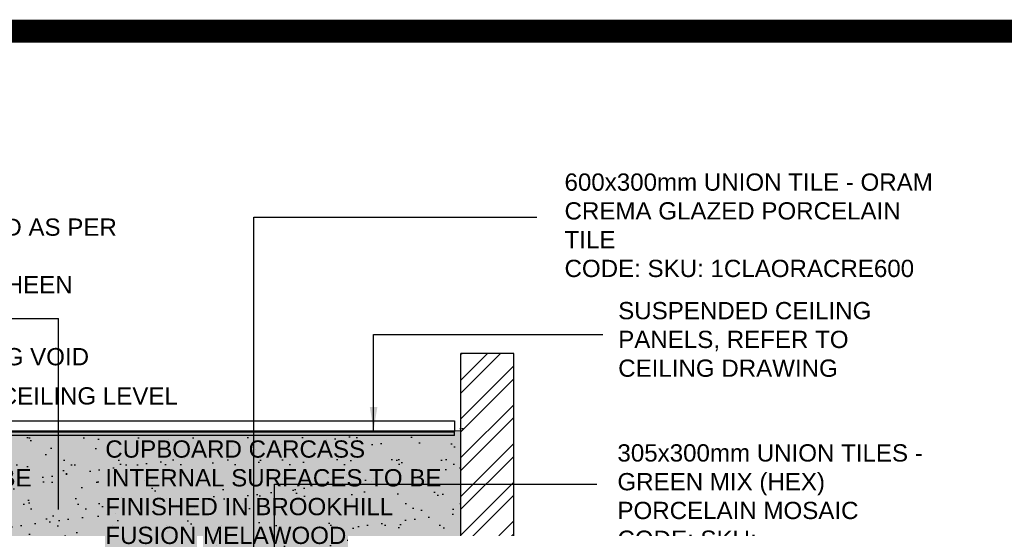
# Model space of a CAD drawing. Header units: millimetres. Extents: x -115474967 to 444143, y -74377 to 241828222.
# Tile 221 of 256: x -65061 to -60781, y 251931 to 254141. Entities that reach past the tile are written whole.
import ezdxf

# ---------------------------------------------------------------- set-up
doc = ezdxf.new("R2010")
doc.units = ezdxf.units.MM
doc.header["$MEASUREMENT"] = 0
doc.linetypes.add('HIDDEN2', pattern=[0.1875, 0.125, -0.0625])
for name, color, linetype in [('00-6 H-Brickwork', 9, 'Continuous'), ('CEIL-PLAN', 7, 'Continuous'), ('CEIL-SECT', 2, 'Continuous'), ('DIMS-20', 9, 'Continuous'), ('JOIN-SEC.18', 9, 'Continuous'), ('TEXT-20', 2, 'Continuous'), ('WALL', 1, 'Continuous')]:
    doc.layers.add(name, color=color, linetype=linetype)
doc.layers.add('0_cons_01', color=40, linetype='Continuous', lineweight=0, plot=False)
doc.layers.add('New_B  _  FLOORS  _  Slabs.exist_Pen_No__101', color=7, linetype='Continuous', lineweight=13, true_color=0x747474)
doc.styles.add('DIMS', font='simplex.shx')
doc.styles.add('TEXT-20', font='arial.ttf', dxfattribs={"height": 40})
doc.dimstyles.new('DIM-20', dxfattribs={"dimscale": 4, "dimtxt": 10, "dimasz": 8, "dimexe": 10, "dimexo": 5, "dimgap": 4, "dimtad": 1, "dimdec": 0, "dimrnd": 5, "dimdsep": 46, "dimtxsty": 'DIMS', "dimblk": 'ARCHTICK', "dimcen": 25, "dimdle": 10, "dimclrd": 9, "dimclre": 9, "dimclrt": 4, "dimadec": 0, "dimazin": 0, "dimtfac": 1, "dimtdec": 0, "dimtmove": 2, "dimatfit": 2, "dimfxl": 1, "dimtolj": 1, "dimtzin": 0, "dimarcsym": 0})

# ---------------------------------------------------------------- blocks, each defined once
blk = doc.blocks.new('B_shadowline')
blk.add_line((-29.6, 0), (-29.6, 12.5))
at = {"color": 9, "linetype": 'HIDDEN2', "ltscale": 0.001}
blk.add_line((-5.9, 28.3), (12, 28.3), dxfattribs=at)
at = {"const_width": 0.836}
blk.add_lwpolyline([(-48.8, -0.9), (-48.8, -1.4, 0.414214), (-47.2, -3), (-29.4, -3, 0.414214), (-27.9, -1.4), (-27.9, 16.3, -0.414214), (-26.3, 17.9), (-3.3, 17.9, 0.414214), (-1.8, 19.5), (-1.8, 37.2, 0.414214), (-3.3, 38.8), (-3.8, 38.8)], format="xyb", dxfattribs=at)
blk = doc.blocks.new('_ArchTick')
at = {"color": 0, "linetype": 'ByBlock', "const_width": 0.15}
blk.add_lwpolyline([(-0.5, -0.5), (0.5, 0.5)], dxfattribs=at)

msp = doc.modelspace()

# ---------------------------------------------------------------- hatches: boundary and pattern name
at = {"layer": '00-6 H-Brickwork'}
h = msp.add_hatch(dxfattribs=at)
h.set_pattern_fill('ANSI32', color=256, scale=12.5, angle=360, style=0)
h.set_pattern_definition([(45, (-254289.28, 515043.55), (-84.1899, 84.1899), []), (45, (-254233.16, 515043.55), (-84.1899, 84.1899), [])])
h.paths.add_polyline_path([(-62912.88194, 252690.79937), (-63142.88194, 252690.79937), (-63142.88194, 249735.88978), (-62912.88194, 249735.88978)])
at = {"layer": 'JOIN-SEC.18', "ltscale": 2}
h = msp.add_hatch(dxfattribs=at)
h.set_pattern_fill('AR-SAND', color=251, scale=3, style=0)
h.set_pattern_definition([(37.5, (-270854.13, 511318.8), (-4.800094, 146.82397), [0, -115.824, 0, -129.54, 0, -123.825]), (7.5, (-270854.13, 511318.8), (134.85698, 215.04753), [0, -62.484, 0, -104.394, 0, -40.005]), (327.5, (-270947.86, 511318.8), (237.29771, 0.431155), [0, -38.1, 0, -137.16, 0, -179.07]), (317.5, (-270947.86, 511318.8), (229.06694, 66.8788), [0, -19.05, 0, -89.916, 0, -102.87])])
h.paths.add_polyline_path([(-63142.88194, 252335.88978), (-66552.88194, 252335.88978), (-66552.88194, 251835.88977), (-63142.88194, 251835.88977)])
at = {"layer": 'New_B  _  FLOORS  _  Slabs.exist_Pen_No__101', "linetype": 'Continuous', "lineweight": 0, "true_color": 0xb2c7b3, "transparency": 33554559}
h = msp.add_hatch(color=9, dxfattribs=at)
h.dxf.hatch_style = 1
h.paths.add_polyline_path([(-66552.88194, 251835.88977), (-63144.11986, 251835.88977), (-63144.11986, 252354.24456), (-66552.88194, 252354.24456)])

# ---------------------------------------------------------------- linework, layer by layer
at = {"layer": '0_cons_01', "const_width": 100}
msp.add_lwpolyline([(-84695.2039, 254090.94107), (-52573.99192, 254090.94107), (-52573.99192, 243166.19105), (-84695.2039, 243166.19105)], close=True, dxfattribs=at)
at = {"layer": '0_cons_01', "ltscale": 0.005}
msp.add_lwpolyline([(-66552.88194, 251835.88977), (-63144.11986, 251835.88977), (-63144.11986, 252354.24456), (-66552.88194, 252354.24456)], close=True, dxfattribs=at)
at = {"layer": 'CEIL-PLAN'}
for p, q in [((-66525.07477, 252398.38978), (-63171.46775, 252398.38978)), ((-63171.46775, 252398.38978), (-63171.46775, 252351.38978)), ((-63171.46775, 252351.38978), (-66525.07477, 252351.38978))]:
    msp.add_line(p, q, dxfattribs=at)
at = {"layer": 'CEIL-SECT'}
msp.add_lwpolyline([(-63171.46775, 252348.38978), (-66525.07477, 252348.38978), (-66525.07477, 252335.88978), (-63171.46775, 252335.88978)], dxfattribs=at)
at = {"layer": 'DIMS-20'}
msp.add_line((-65582.56974, 252842.55233), (-64892.56974, 252842.55233), dxfattribs=at)
at = {"layer": 'WALL'}
for p, q in [((-63142.88194, 249735.88978), (-63142.88194, 252690.79937)), ((-62912.88194, 252690.79937), (-63142.88194, 252690.79937)), ((-62912.88194, 249735.88978), (-62912.88194, 252690.79937))]:
    msp.add_line(p, q, dxfattribs=at)

# ---------------------------------------------------------------- block references
at = {"layer": 'CEIL-SECT', "ltscale": 0.25}
msp.add_blockref('B_shadowline', (-63141.90103, 252335.88978), dxfattribs=at)

# ---------------------------------------------------------------- texts
at = {"layer": 'TEXT-20', "color": 7, "linetype": 'Continuous', "char_height": 75, "attachment_point": 1, "style": 'TEXT-20'}
for s, insert, width in [('600x300mm UNION TILE - ORAM CREMA GLAZED PORCELAIN TILE\\PCODE: SKU: 1CLAORACRE600', (-62692.56974, 253472.82177), 1680), ('WALLS PLASTERED AND PAINTED AS PER FINISHES SCHEDULE.\\PPLASCON PROFESSIONAL MID-SHEEN \\PCOLOUR : BARN OWL', (-66792.56974, 253277.14358), 2230), ('SUSPENDED CEILING PANELS, REFER TO CEILING DRAWING', (-62459.24045, 252914.37971), 1213.0546114), ('CEILING VOID', (-65463.75922, 252714.2767), 1258.0720034), ('SUSPENDED CEILING LEVEL', (-65828.76746, 252543.81514, 0), 1897.2092063), ('CUPBOARD CARCASS EXTERNAL SURFACES TO BE FINISHED IN STORM GREY PEEN MELAWOOD', (-66505.2854, 252312.98225), 1556.2397705), ('CUPBOARD CARCASS INTERNAL SURFACES TO BE FINISHED IN BROOKHILL FUSION MELAWOOD', (-64688.66909, 252312.98225), 1556.2397705), ('305x300mm UNION TILES - GREEN MIX (HEX) PORCELAIN MOSAIC\\PCODE: SKU: 1MOSPORJS-DOH02HEX', (-62462.56974, 252296.15028), 1455.7053283)]:
    msp.add_mtext(s, dxfattribs=dict(at, insert=insert, width=width))

# ---------------------------------------------------------------- leaders
at = {"layer": 'DIMS-20'}
for points in [[(-64042.56974, 251092.55233), (-64042.56974, 253282.55233), (-62812.56974, 253282.55233)], [(-64892.56974, 252012.55233), (-64892.56974, 252842.55233)], [(-63522.56974, 252357.48515), (-63522.56974, 252772.55233), (-62526.45544, 252772.55233)], [(-63952.56974, 250772.55233), (-63952.56974, 252122.55233), (-62552.56974, 252122.55233)]]:
    msp.add_leader(points, dimstyle='DIM-20', override={"dimtxt": 16, "dimasz": 25, "dimgap": 2}, dxfattribs=at)

doc.saveas('drawing.dxf')
